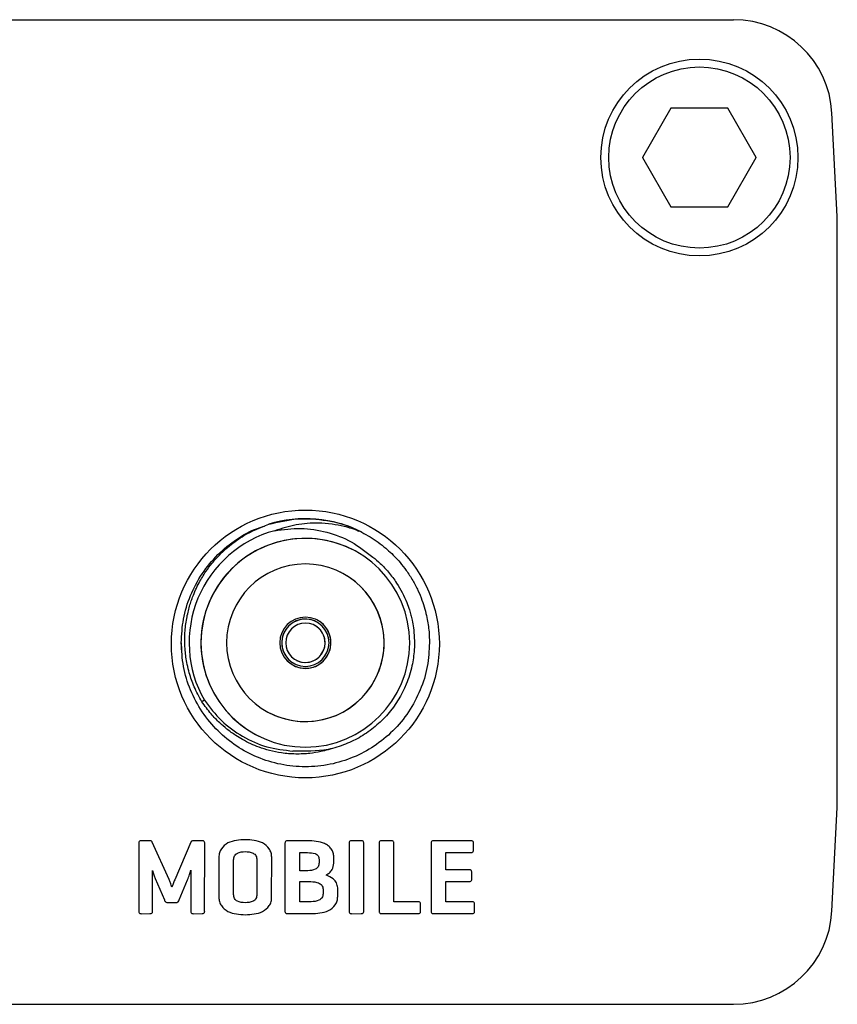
# Model space of a CAD drawing. Header units: millimetres. Extents: x 0 to 83, y 0 to 25.
# Tile 3 of 3: x 62.2 to 83, y 0 to 25. Entities that reach past the tile are written whole.
import ezdxf

# ---------------------------------------------------------------- set-up
doc = ezdxf.new("R2010")
doc.units = ezdxf.units.MM

msp = doc.modelspace()

# ---------------------------------------------------------------- linework, layer by layer
at = {"color": 7, "linetype": 'Continuous', "lineweight": 25}
for p, q in [((2.634, 25), (80.366, 25)), ((78.778, 22.75), (78.057, 21.5)), ((78.785, 22.75), (78.775, 22.744)), ((80.222, 22.75), (78.778, 22.75)), ((80.225, 22.744), (80.215, 22.75)), ((80.943, 21.5), (80.222, 22.75)), ((83, 20), (82.862, 22.631)), ((78.06, 21.506), (78.06, 21.494)), ((80.94, 21.494), (80.94, 21.506)), ((78.057, 21.5), (78.778, 20.25)), ((80.222, 20.25), (80.943, 21.5)), ((78.775, 20.256), (78.785, 20.25)), ((80.215, 20.25), (80.225, 20.256)), ((78.778, 20.25), (80.222, 20.25)), ((83, 5), (83, 20)), ((70.685, 11.55), (70.685, 11.55)), ((69.768, 9.717), (69.768, 9.717)), ((66.35, 9.18), (66.35, 9.18)), ((66.85, 9.18), (66.85, 9.18)), ((68.9, 9.18), (68.9, 9.18)), ((70, 9.18), (70, 9.18)), ((70.15, 9.18), (70.15, 9.18)), ((71.5, 9.18), (71.5, 9.18)), ((66.359, 8.946), (66.359, 8.946)), ((69.232, 8.643), (69.232, 8.643)), ((68.315, 6.81), (68.315, 6.81)), ((82.862, 2.369), (83, 5)), ((65.273, 4.085), (65.273, 2.37)), ((65.556, 4.153), (65.339, 4.153)), ((66.041, 3.165), (65.616, 4.115)), ((66.595, 4.12), (66.183, 3.162)), ((66.88, 4.153), (66.657, 4.153)), ((66.944, 2.369), (66.945, 4.085)), ((68.983, 4.081), (68.983, 2.374)), ((69.552, 4.153), (69.049, 4.153)), ((70.609, 4.082), (70.609, 2.372)), ((70.916, 4.153), (70.676, 4.153)), ((70.982, 2.372), (70.982, 4.082)), ((71.371, 4.082), (71.372, 2.372)), ((71.678, 4.153), (71.438, 4.153)), ((71.745, 2.603), (71.745, 4.082)), ((72.692, 4.083), (72.693, 2.372)), ((73.7, 4.153), (72.759, 4.153)), ((73.768, 3.919), (73.769, 4.089)), ((69.356, 3.852), (69.557, 3.852)), ((69.356, 3.391), (69.356, 3.852)), ((73.066, 3.852), (73.7, 3.852)), ((73.066, 3.416), (73.066, 3.852)), ((67.306, 3.736), (67.306, 2.718)), ((67.679, 2.784), (67.679, 3.671)), ((68.271, 3.671), (68.272, 2.784)), ((68.644, 2.718), (68.645, 3.737)), ((69.847, 3.682), (69.847, 3.59)), ((70.22, 3.582), (70.22, 3.738)), ((65.621, 2.369), (65.622, 3.399)), ((66.592, 3.404), (66.592, 2.37)), ((69.56, 3.391), (69.356, 3.391)), ((73.653, 3.416), (73.066, 3.416)), ((73.724, 3.181), (73.725, 3.349)), ((65.685, 3.197), (65.922, 2.65)), ((66.3, 2.65), (66.512, 3.157)), ((69.356, 3.115), (69.637, 3.115)), ((69.356, 2.603), (69.356, 3.115)), ((73.066, 3.115), (73.653, 3.115)), ((73.066, 2.603), (73.066, 3.115)), ((69.948, 2.927), (69.949, 2.805)), ((70.321, 2.739), (70.322, 2.954)), ((66.011, 2.582), (66.208, 2.582)), ((69.644, 2.603), (69.356, 2.603)), ((72.357, 2.603), (71.745, 2.603)), ((72.425, 2.369), (72.425, 2.539)), ((73.727, 2.603), (73.066, 2.603)), ((73.796, 2.369), (73.796, 2.539)), ((65.338, 2.301), (65.556, 2.302)), ((66.657, 2.301), (66.88, 2.302)), ((69.049, 2.302), (69.644, 2.302)), ((70.676, 2.301), (70.916, 2.302)), ((71.43, 2.302), (72.357, 2.302)), ((72.759, 2.302), (73.727, 2.302)), ((2.634, 0), (80.366, 0))]:
    msp.add_line(p, q, dxfattribs=at)
at = {"color": 7, "linetype": 'Continuous', "lineweight": 25, "flags": 128}
msp.add_lwpolyline([(66.936, 7.721), (66.901, 7.7), (66.873, 7.683)], dxfattribs=at)
at = {"color": 7, "linetype": 'Continuous', "lineweight": 25}
for centre, radius in [((79.5, 21.5), 2.5), ((79.5, 21.5), 2.3), ((69.5, 9.15), 3.4)]:
    msp.add_circle(centre, radius, dxfattribs=at)
for centre, radius, start, end in [((80.366, 22.5), 2.5, 3, 90), ((69.5, 9.18), 3.15, 63.0094, 107.1741), ((69.5, 9.18), 2.95, 105.3142, 209.6397), ((69.5, 9.18), 2.65, 0, 180), ((69.5, 9.18), 2.65, 63.4349, 243.4349), ((69.5, 9.18), 2, 0, 180), ((69.5, 9.18), 2, 243.4349, 63.4349), ((69.5, 9.18), 0.65, 0, 180), ((69.5, 9.18), 0.6, 0, 180), ((69.5, 9.18), 0.6, 63.4349, 243.4349), ((69.5, 9.18), 0.65, 243.4349, 63.4349), ((69.5, 9.18), 0.5, 0, 180), ((69.5, 9.18), 0.5, 243.4349, 63.4349), ((69.5, 9.18), 3.15, 180, 184.2523), ((69.5, 9.18), 2.65, 180, 0), ((69.5, 9.18), 2, 180, 0), ((69.5, 9.18), 0.65, 180, 0), ((69.5, 9.18), 0.6, 180, 0), ((69.5, 9.18), 0.5, 180, 0), ((80.366, 2.5), 2.5, 270, 357)]:
    msp.add_arc(centre, radius, start, end, dxfattribs=at)
for points, knots in [([(68.57, 12.189), (68.813, 12.247), (69.3, 12.363), (70.044, 12.301), (70.573, 12.178), (70.815, 12.035), (70.847, 12.016)], [0, 0, 0, 0, 0.31816, 0.638702, 0.952746, 1, 1, 1, 1]), ([(66.35, 9.18), (66.361, 9.381), (66.384, 9.791), (66.569, 10.388), (66.865, 10.944), (67.264, 11.43), (67.743, 11.812), (68.151, 12.052), (68.405, 12.124), (68.466, 12.142)], [0, 0, 0, 0, 0.155256, 0.315637, 0.478169, 0.639625, 0.796876, 0.950643, 1, 1, 1, 1]), ([(66.873, 7.683), (66.805, 7.808), (66.676, 8.043), (66.565, 8.365), (66.502, 8.619), (66.469, 8.81), (66.44, 9.062), (66.434, 9.376), (66.467, 9.687), (66.511, 9.914), (66.549, 10.067), (66.591, 10.208), (66.667, 10.423), (66.787, 10.687), (66.959, 10.972), (67.136, 11.209), (67.274, 11.363), (67.364, 11.453), (67.444, 11.53), (67.569, 11.641), (67.752, 11.779), (68.071, 11.989), (68.355, 12.103), (68.57, 12.189)], [0, 0, 0, 0, 0.077507, 0.14521, 0.184654, 0.219583, 0.250053, 0.322914, 0.389175, 0.419716, 0.448382, 0.475079, 0.499746, 0.572023, 0.632322, 0.68024, 0.732775, 0.743947, 0.749808, 0.792874, 0.834488, 0.874586, 1, 1, 1, 1]), ([(70.93, 11.987), (70.929, 11.987), (70.923, 11.99), (70.903, 11.998), (70.759, 12.056), (70.515, 12.131), (70.166, 12.197), (69.759, 12.227), (69.262, 12.195), (68.902, 12.082), (68.721, 12.025)], [0, 0, 0, 0, 0.000854, 0.008223, 0.0293, 0.206857, 0.345185, 0.500088, 0.749054, 1, 1, 1, 1]), ([(68.721, 12.025), (68.942, 12.055), (69.384, 12.115), (70.05, 12.007), (70.683, 11.768), (71.036, 11.492), (71.213, 11.355)], [0, 0, 0, 0, 0.249156, 0.499456, 0.749539, 1, 1, 1, 1]), ([(70.93, 11.987), (71.002, 11.948), (71.146, 11.87), (71.351, 11.733), (71.505, 11.612), (71.643, 11.491), (71.765, 11.372), (71.915, 11.207), (72.072, 11.006), (72.226, 10.768), (72.358, 10.514), (72.459, 10.27), (72.533, 10.04), (72.598, 9.772), (72.642, 9.487), (72.648, 9.272), (72.65, 9.18)], [0, 0, 0, 0, 0.071011, 0.142021, 0.21303, 0.240517, 0.301168, 0.36007, 0.433705, 0.522114, 0.604948, 0.681184, 0.750944, 0.814097, 0.920221, 1, 1, 1, 1]), ([(71.213, 11.355), (71.276, 11.302), (71.417, 11.185), (71.622, 10.966), (71.865, 10.644), (72.035, 10.314), (72.135, 10.034), (72.178, 9.885), (72.214, 9.734), (72.247, 9.542), (72.271, 9.289), (72.268, 8.965), (72.211, 8.565), (72.034, 7.994), (71.709, 7.465), (71.282, 7.046), (70.919, 6.789), (70.516, 6.593), (69.943, 6.412), (69.487, 6.423), (69.186, 6.43)], [0, 0, 0, 0, 0.034861, 0.076629, 0.125318, 0.203776, 0.230994, 0.250228, 0.268796, 0.296039, 0.331598, 0.37524, 0.431992, 0.500154, 0.625073, 0.687388, 0.750057, 0.810459, 0.874957, 1, 1, 1, 1]), ([(72.65, 9.18), (72.639, 8.979), (72.616, 8.569), (72.431, 7.972), (72.135, 7.415), (71.735, 6.932), (71.258, 6.543), (70.718, 6.254), (70.127, 6.072), (69.5, 6.009), (68.873, 6.072), (68.282, 6.254), (67.742, 6.543), (67.265, 6.932), (66.865, 7.415), (66.569, 7.972), (66.384, 8.569), (66.361, 8.979), (66.35, 9.18)], [0, 0, 0, 0, 0.0610351, 0.1240853, 0.187981, 0.2514534, 0.3132729, 0.3737229, 0.436252, 0.5, 0.563748, 0.6262771, 0.6867271, 0.7485466, 0.812019, 0.8759147, 0.9389649, 1, 1, 1, 1]), ([(70.185, 6.498), (70.15, 6.486), (70.052, 6.455), (69.863, 6.408), (69.589, 6.363), (69.255, 6.347), (68.909, 6.374), (68.599, 6.437), (68.338, 6.519), (68.109, 6.614), (67.913, 6.715), (67.71, 6.839), (67.517, 6.978), (67.306, 7.161), (67.086, 7.386), (66.949, 7.577), (66.873, 7.683)], [0, 0, 0, 0, 0.0297858, 0.0810635, 0.154412, 0.2501547, 0.3452428, 0.4290048, 0.5010917, 0.5620921, 0.624878, 0.6760216, 0.7506195, 0.8139889, 0.896987, 1, 1, 1, 1]), ([(66.936, 7.721), (67.073, 7.542), (67.346, 7.184), (67.895, 6.787), (68.514, 6.505), (68.962, 6.455), (69.186, 6.43)], [0, 0, 0, 0, 0.249983, 0.500102, 0.749035, 1, 1, 1, 1]), ([(65.339, 4.153), (65.328, 4.153), (65.308, 4.152), (65.282, 4.135), (65.272, 4.109), (65.273, 4.093), (65.273, 4.085)], [0, 0, 0, 0, 0.281172, 0.558744, 0.778762, 1, 1, 1, 1]), ([(65.616, 4.115), (65.613, 4.122), (65.607, 4.135), (65.586, 4.151), (65.567, 4.152), (65.556, 4.153)], [0, 0, 0, 0, 0.280217, 0.560679, 1, 1, 1, 1]), ([(66.657, 4.153), (66.642, 4.152), (66.622, 4.151), (66.602, 4.135), (66.597, 4.125), (66.595, 4.12)], [0, 0, 0, 0, 0.557736, 0.778547, 1, 1, 1, 1]), ([(66.945, 4.085), (66.945, 4.095), (66.945, 4.116), (66.929, 4.142), (66.904, 4.152), (66.888, 4.153), (66.88, 4.153)], [0, 0, 0, 0, 0.2809022, 0.5590113, 0.7791379, 1, 1, 1, 1]), ([(67.974, 4.178), (67.899, 4.175), (67.75, 4.168), (67.528, 4.112), (67.38, 3.986), (67.312, 3.849), (67.308, 3.774), (67.306, 3.736)], [0, 0, 0, 0, 0.250974, 0.501236, 0.749775, 0.874871, 1, 1, 1, 1]), ([(68.645, 3.737), (68.643, 3.774), (68.638, 3.85), (68.569, 3.986), (68.421, 4.113), (68.199, 4.168), (68.049, 4.175), (67.974, 4.178)], [0, 0, 0, 0, 0.125168, 0.250289, 0.498825, 0.74906, 1, 1, 1, 1]), ([(69.049, 4.153), (69.039, 4.153), (69.017, 4.152), (68.991, 4.133), (68.982, 4.106), (68.983, 4.089), (68.983, 4.081)], [0, 0, 0, 0, 0.2808821, 0.558251, 0.7790632, 1, 1, 1, 1]), ([(70.22, 3.738), (70.218, 3.775), (70.214, 3.849), (70.161, 3.949), (70.084, 4.029), (69.891, 4.141), (69.703, 4.147), (69.552, 4.153)], [0, 0, 0, 0, 0.125178, 0.250259, 0.375513, 0.500765, 1, 1, 1, 1]), ([(70.676, 4.153), (70.665, 4.153), (70.644, 4.152), (70.618, 4.134), (70.609, 4.107), (70.609, 4.091), (70.609, 4.082)], [0, 0, 0, 0, 0.281117, 0.558106, 0.778973, 1, 1, 1, 1]), ([(70.982, 4.082), (70.982, 4.093), (70.982, 4.114), (70.967, 4.142), (70.941, 4.152), (70.924, 4.153), (70.916, 4.153)], [0, 0, 0, 0, 0.280622, 0.558516, 0.778966, 1, 1, 1, 1]), ([(71.438, 4.153), (71.427, 4.153), (71.406, 4.152), (71.38, 4.134), (71.371, 4.107), (71.371, 4.091), (71.371, 4.082)], [0, 0, 0, 0, 0.281117, 0.558106, 0.778973, 1, 1, 1, 1]), ([(71.745, 4.082), (71.745, 4.093), (71.745, 4.114), (71.729, 4.142), (71.703, 4.152), (71.686, 4.153), (71.678, 4.153)], [0, 0, 0, 0, 0.2806266, 0.5585233, 0.7789675, 1, 1, 1, 1]), ([(72.759, 4.153), (72.749, 4.153), (72.727, 4.152), (72.701, 4.134), (72.692, 4.108), (72.692, 4.091), (72.692, 4.083)], [0, 0, 0, 0, 0.281026, 0.558749, 0.779155, 1, 1, 1, 1]), ([(73.769, 4.089), (73.768, 4.099), (73.767, 4.119), (73.749, 4.144), (73.724, 4.153), (73.708, 4.153), (73.7, 4.153)], [0, 0, 0, 0, 0.2810508, 0.5580184, 0.7786851, 1, 1, 1, 1]), ([(67.679, 3.671), (67.683, 3.705), (67.689, 3.757), (67.733, 3.81), (67.818, 3.867), (67.905, 3.873), (67.974, 3.877)], [0, 0, 0, 0, 0.24954, 0.375184, 0.501044, 1, 1, 1, 1]), ([(67.974, 3.877), (68.044, 3.873), (68.131, 3.868), (68.216, 3.81), (68.261, 3.757), (68.267, 3.705), (68.271, 3.671)], [0, 0, 0, 0, 0.499412, 0.62515, 0.750751, 1, 1, 1, 1]), ([(69.557, 3.852), (69.622, 3.85), (69.702, 3.847), (69.789, 3.808), (69.824, 3.774), (69.844, 3.73), (69.846, 3.698), (69.847, 3.682)], [0, 0, 0, 0, 0.499723, 0.624917, 0.749745, 0.874718, 1, 1, 1, 1]), ([(73.7, 3.852), (73.71, 3.852), (73.731, 3.852), (73.757, 3.869), (73.768, 3.894), (73.768, 3.91), (73.768, 3.919)], [0, 0, 0, 0, 0.280368, 0.558641, 0.778902, 1, 1, 1, 1]), ([(69.847, 3.59), (69.843, 3.556), (69.837, 3.506), (69.793, 3.455), (69.711, 3.4), (69.627, 3.395), (69.56, 3.391)], [0, 0, 0, 0, 0.2495758, 0.3752559, 0.5010642, 1, 1, 1, 1]), ([(70.024, 3.283), (70.055, 3.3), (70.115, 3.336), (70.201, 3.434), (70.213, 3.526), (70.22, 3.582)], [0, 0, 0, 0, 0.281288, 0.562031, 1, 1, 1, 1]), ([(65.622, 3.399), (65.631, 3.36), (65.647, 3.292), (65.674, 3.226), (65.685, 3.197)], [0, 0, 0, 0, 0.559978, 1, 1, 1, 1]), ([(66.512, 3.157), (66.527, 3.203), (66.556, 3.285), (66.581, 3.368), (66.592, 3.404)], [0, 0, 0, 0, 0.55999, 1, 1, 1, 1]), ([(70.322, 2.954), (70.315, 2.999), (70.303, 3.087), (70.195, 3.212), (70.089, 3.256), (70.024, 3.283)], [0, 0, 0, 0, 0.279791, 0.559646, 1, 1, 1, 1]), ([(73.725, 3.349), (73.724, 3.36), (73.723, 3.381), (73.705, 3.408), (73.678, 3.417), (73.662, 3.416), (73.653, 3.416)], [0, 0, 0, 0, 0.28121, 0.558436, 0.778708, 1, 1, 1, 1]), ([(66.111, 2.974), (66.099, 3.01), (66.079, 3.075), (66.053, 3.137), (66.041, 3.165)], [0, 0, 0, 0, 0.559991, 1, 1, 1, 1]), ([(66.183, 3.162), (66.169, 3.127), (66.143, 3.065), (66.121, 3.002), (66.111, 2.974)], [0, 0, 0, 0, 0.559991, 1, 1, 1, 1]), ([(69.637, 3.115), (69.705, 3.111), (69.807, 3.105), (69.91, 3.038), (69.944, 2.978), (69.947, 2.944), (69.948, 2.927)], [0, 0, 0, 0, 0.499706, 0.748996, 0.874525, 1, 1, 1, 1]), ([(73.653, 3.115), (73.664, 3.115), (73.685, 3.115), (73.712, 3.131), (73.723, 3.156), (73.724, 3.173), (73.724, 3.181)], [0, 0, 0, 0, 0.281065, 0.559069, 0.778963, 1, 1, 1, 1]), ([(67.974, 2.578), (67.905, 2.582), (67.818, 2.588), (67.733, 2.645), (67.689, 2.698), (67.683, 2.75), (67.679, 2.784)], [0, 0, 0, 0, 0.499007, 0.6248231, 0.7504703, 1, 1, 1, 1]), ([(68.272, 2.784), (68.267, 2.75), (68.261, 2.698), (68.216, 2.645), (68.131, 2.587), (68.044, 2.582), (67.974, 2.578)], [0, 0, 0, 0, 0.2493892, 0.3749325, 0.5005948, 1, 1, 1, 1]), ([(69.949, 2.805), (69.944, 2.77), (69.937, 2.718), (69.889, 2.666), (69.801, 2.613), (69.713, 2.607), (69.644, 2.603)], [0, 0, 0, 0, 0.248901, 0.374439, 0.500244, 1, 1, 1, 1]), ([(65.922, 2.65), (65.926, 2.64), (65.934, 2.619), (65.964, 2.59), (65.993, 2.585), (66.011, 2.582)], [0, 0, 0, 0, 0.280895, 0.561879, 1, 1, 1, 1]), ([(66.208, 2.582), (66.22, 2.583), (66.243, 2.585), (66.279, 2.606), (66.292, 2.633), (66.3, 2.65)], [0, 0, 0, 0, 0.280658, 0.561308, 1, 1, 1, 1]), ([(67.306, 2.718), (67.308, 2.681), (67.312, 2.605), (67.38, 2.469), (67.528, 2.342), (67.75, 2.287), (67.899, 2.28), (67.974, 2.276)], [0, 0, 0, 0, 0.125096, 0.2502011, 0.4987355, 0.7490259, 1, 1, 1, 1]), ([(67.974, 2.276), (68.049, 2.28), (68.199, 2.287), (68.421, 2.342), (68.57, 2.468), (68.639, 2.605), (68.642, 2.68), (68.644, 2.718)], [0, 0, 0, 0, 0.250939, 0.501202, 0.749733, 0.874862, 1, 1, 1, 1]), ([(69.644, 2.302), (69.719, 2.305), (69.87, 2.311), (70.093, 2.365), (70.246, 2.488), (70.315, 2.625), (70.319, 2.701), (70.321, 2.739)], [0, 0, 0, 0, 0.250981, 0.501317, 0.749804, 0.874871, 1, 1, 1, 1]), ([(72.425, 2.539), (72.425, 2.549), (72.424, 2.57), (72.406, 2.594), (72.381, 2.604), (72.365, 2.604), (72.357, 2.603)], [0, 0, 0, 0, 0.2806799, 0.5589485, 0.7789845, 1, 1, 1, 1]), ([(73.796, 2.539), (73.796, 2.549), (73.795, 2.57), (73.777, 2.595), (73.751, 2.604), (73.735, 2.603), (73.727, 2.603)], [0, 0, 0, 0, 0.28094, 0.55868, 0.778878, 1, 1, 1, 1]), ([(65.273, 2.37), (65.273, 2.359), (65.272, 2.338), (65.289, 2.313), (65.314, 2.302), (65.33, 2.301), (65.338, 2.301)], [0, 0, 0, 0, 0.280771, 0.558749, 0.778958, 1, 1, 1, 1]), ([(65.556, 2.302), (65.566, 2.302), (65.587, 2.302), (65.612, 2.32), (65.622, 2.345), (65.621, 2.361), (65.621, 2.369)], [0, 0, 0, 0, 0.280522, 0.558718, 0.778773, 1, 1, 1, 1]), ([(66.592, 2.37), (66.592, 2.359), (66.591, 2.339), (66.608, 2.313), (66.632, 2.302), (66.648, 2.301), (66.657, 2.301)], [0, 0, 0, 0, 0.2805851, 0.5586394, 0.7788351, 1, 1, 1, 1]), ([(66.88, 2.302), (66.89, 2.302), (66.911, 2.302), (66.936, 2.32), (66.945, 2.345), (66.945, 2.361), (66.944, 2.369)], [0, 0, 0, 0, 0.280451, 0.558353, 0.778725, 1, 1, 1, 1]), ([(68.983, 2.374), (68.983, 2.363), (68.982, 2.342), (68.998, 2.314), (69.024, 2.302), (69.041, 2.302), (69.049, 2.302)], [0, 0, 0, 0, 0.280629, 0.558597, 0.778787, 1, 1, 1, 1]), ([(70.609, 2.372), (70.609, 2.362), (70.609, 2.341), (70.625, 2.313), (70.651, 2.302), (70.667, 2.301), (70.676, 2.301)], [0, 0, 0, 0, 0.280402, 0.558208, 0.77877, 1, 1, 1, 1]), ([(70.916, 2.302), (70.927, 2.302), (70.948, 2.302), (70.974, 2.321), (70.983, 2.347), (70.983, 2.364), (70.982, 2.372)], [0, 0, 0, 0, 0.280425, 0.5580467, 0.7789636, 1, 1, 1, 1]), ([(71.372, 2.372), (71.371, 2.362), (71.371, 2.342), (71.384, 2.316), (71.406, 2.303), (71.422, 2.302), (71.43, 2.302)], [0, 0, 0, 0, 0.280476, 0.559564, 0.779015, 1, 1, 1, 1]), ([(72.357, 2.302), (72.367, 2.302), (72.388, 2.302), (72.414, 2.319), (72.425, 2.344), (72.425, 2.36), (72.425, 2.369)], [0, 0, 0, 0, 0.280953, 0.558338, 0.778637, 1, 1, 1, 1]), ([(72.693, 2.372), (72.693, 2.361), (72.692, 2.34), (72.708, 2.313), (72.734, 2.302), (72.751, 2.302), (72.759, 2.302)], [0, 0, 0, 0, 0.280469, 0.558304, 0.778835, 1, 1, 1, 1]), ([(73.727, 2.302), (73.738, 2.302), (73.759, 2.302), (73.785, 2.318), (73.796, 2.344), (73.796, 2.36), (73.796, 2.369)], [0, 0, 0, 0, 0.281143, 0.558532, 0.778611, 1, 1, 1, 1])]:
    msp.add_open_spline(points, degree=3, knots=knots, dxfattribs=at)

doc.saveas('drawing.dxf')
